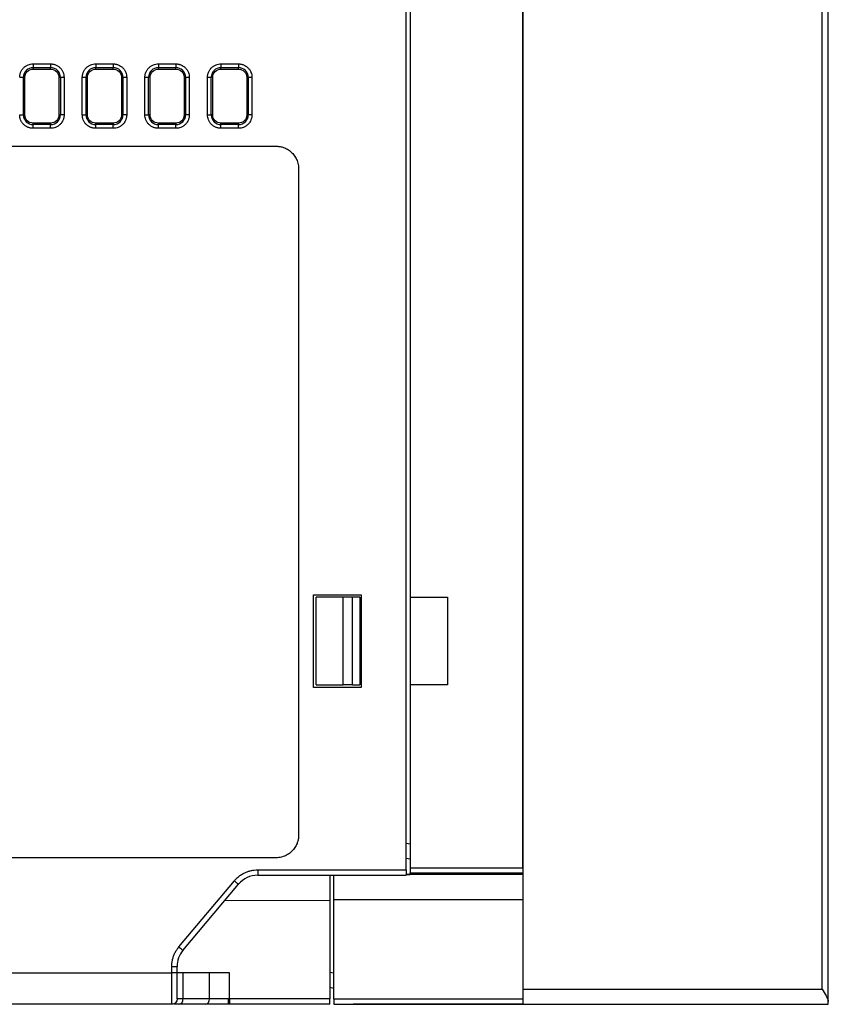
# Model space of a CAD drawing. Header units: inches. Extents: x 0 to 559, y 0 to 432.
# Tile 19 of 28: x 358 to 423, y 241 to 320. Entities that reach past the tile are written whole.
import ezdxf

# ---------------------------------------------------------------- set-up
doc = ezdxf.new("R2010")
doc.units = ezdxf.units.IN
doc.header["$LTSCALE"] = 10
doc.header["$MEASUREMENT"] = 0
doc.layers.add('DIMENSIONS', color=140, linetype='Continuous')
doc.dimstyles.get("Standard").update_dxf_attribs({"dimtxt": 5, "dimasz": 5, "dimexe": 2.5, "dimexo": 3.5, "dimgap": 1, "dimtad": 0, "dimtih": 1, "dimtoh": 1, "dimdec": 1, "dimzin": 0, "dimdsep": 46, "dimtxsty": 'Standard', "dimcen": 0, "dimadec": 0, "dimazin": 0, "dimtfac": 1, "dimtdec": 1, "dimtofl": 0, "dimtmove": 0, "dimatfit": 3, "dimfxl": 0, "dimtolj": 1, "dimtzin": 0, "dimarcsym": 0})

# ---------------------------------------------------------------- blocks, each defined once
blk = doc.blocks.new('*D18')
at = {"layer": 'DEFPOINTS', "color": 0}
for p in [(423.048, 401.719), (423.048, 369.115), (298.048, 314.562)]:
    blk.add_point(p, dxfattribs=at)
at = {"layer": 'DIMENSIONS', "color": 0, "lineweight": -2}
for p, q in [((298.048, 318.062), (298.048, 404.219)), ((423.048, 372.615), (423.048, 404.219)), ((303.048, 401.719), (348.714, 401.719)), ((418.048, 401.719), (372.381, 401.719))]:
    blk.add_line(p, q, dxfattribs=at)
at = {"layer": 'DIMENSIONS', "color": 0}
for points in [[(303.048, 402.552), (303.048, 400.886), (298.048, 401.719)], [(418.048, 402.552), (418.048, 400.886), (423.048, 401.719)]]:
    blk.add_solid(points, dxfattribs=at)
at = {"layer": 'DIMENSIONS', "color": 0, "char_height": 5, "attachment_point": 5}
for s, insert in [('\\A1;125.0', (360.548, 405.219)), ('\\A1;[4.92]', (360.548, 398.219))]:
    blk.add_mtext(s, dxfattribs=dict(at, insert=insert))

msp = doc.modelspace()

# ---------------------------------------------------------------- linework, layer by layer
for p, q in [((423.048, 241.341), (423.048, 368.89)), ((422.548, 242.315), (422.548, 367.915)), ((398.648, 357.215), (398.648, 242.315)), ((398.648, 252.009), (398.648, 356.965)), ((389.348, 251.845), (389.348, 355.66)), ((389.648, 339.115), (389.648, 273.615)), ((359.547, 316.188), (360.948, 316.188)), ((364.547, 316.188), (365.948, 316.188)), ((369.547, 316.188), (370.948, 316.188)), ((374.547, 316.188), (375.948, 316.188)), ((359.547, 315.775), (359.548, 315.89)), ((359.547, 315.775), (360.948, 315.775)), ((359.547, 315.775), (360.948, 315.775)), ((359.548, 315.89), (360.948, 315.89)), ((360.948, 315.775), (360.948, 315.89)), ((364.547, 315.775), (364.548, 315.89)), ((364.547, 315.775), (365.948, 315.775)), ((364.547, 315.775), (365.948, 315.775)), ((364.548, 315.89), (365.948, 315.89)), ((365.948, 315.775), (365.948, 315.89)), ((369.547, 315.775), (369.548, 315.89)), ((369.547, 315.775), (370.948, 315.775)), ((369.547, 315.775), (370.948, 315.775)), ((369.548, 315.89), (370.948, 315.89)), ((370.948, 315.775), (370.948, 315.89)), ((374.547, 315.775), (374.548, 315.89)), ((374.547, 315.775), (375.948, 315.775)), ((374.547, 315.775), (375.948, 315.775)), ((374.548, 315.89), (375.948, 315.89)), ((375.948, 315.775), (375.948, 315.89)), ((358.773, 312.115), (358.773, 315.115)), ((358.888, 315.115), (358.773, 315.115)), ((358.888, 312.115), (358.888, 315.115)), ((358.888, 311.986), (358.888, 315.115)), ((361.607, 315.115), (361.722, 315.115)), ((361.607, 315.115), (361.607, 312.115)), ((361.607, 315.115), (361.607, 311.986)), ((361.722, 315.115), (361.722, 312.115)), ((362.02, 315.115), (362.02, 312.115)), ((363.475, 312.115), (363.475, 315.115)), ((363.773, 312.115), (363.773, 315.115)), ((363.888, 315.115), (363.773, 315.115)), ((363.888, 312.115), (363.888, 315.115)), ((363.888, 311.986), (363.888, 315.115)), ((366.607, 315.115), (366.722, 315.115)), ((366.607, 315.115), (366.607, 312.115)), ((366.607, 315.115), (366.607, 311.986)), ((366.722, 315.115), (366.722, 312.115)), ((367.02, 315.115), (367.02, 312.115)), ((368.475, 312.115), (368.475, 315.115)), ((368.773, 312.115), (368.773, 315.115)), ((368.888, 315.115), (368.773, 315.115)), ((368.888, 312.115), (368.888, 315.115)), ((368.888, 311.986), (368.888, 315.115)), ((371.607, 315.115), (371.722, 315.115)), ((371.607, 315.115), (371.607, 312.115)), ((371.607, 315.115), (371.607, 311.986)), ((371.722, 315.115), (371.722, 312.115)), ((372.02, 315.115), (372.02, 312.115)), ((373.475, 312.115), (373.475, 315.115)), ((373.773, 312.115), (373.773, 315.115)), ((373.888, 315.115), (373.773, 315.115)), ((373.888, 312.115), (373.888, 315.115)), ((373.888, 311.986), (373.888, 315.115)), ((376.607, 315.115), (376.722, 315.115)), ((376.607, 315.115), (376.607, 312.115)), ((376.607, 315.115), (376.607, 311.986)), ((376.722, 315.115), (376.722, 312.115)), ((377.02, 315.115), (377.02, 312.115)), ((358.888, 312.115), (358.773, 312.115)), ((361.607, 312.115), (361.722, 312.115)), ((363.888, 312.115), (363.773, 312.115)), ((366.607, 312.115), (366.722, 312.115)), ((368.888, 312.115), (368.773, 312.115)), ((371.607, 312.115), (371.722, 312.115)), ((373.888, 312.115), (373.773, 312.115)), ((376.607, 312.115), (376.722, 312.115)), ((359.548, 311.341), (359.547, 311.456)), ((360.948, 311.456), (359.547, 311.456)), ((360.948, 311.341), (359.548, 311.341)), ((360.948, 311.456), (360.948, 311.341)), ((364.548, 311.341), (364.547, 311.456)), ((365.948, 311.456), (364.547, 311.456)), ((365.948, 311.341), (364.548, 311.341)), ((365.948, 311.456), (365.948, 311.341)), ((369.548, 311.341), (369.547, 311.456)), ((370.948, 311.456), (369.547, 311.456)), ((370.948, 311.341), (369.548, 311.341)), ((370.948, 311.456), (370.948, 311.341)), ((374.548, 311.341), (374.547, 311.456)), ((375.948, 311.456), (374.547, 311.456)), ((375.948, 311.341), (374.548, 311.341)), ((375.948, 311.456), (375.948, 311.341)), ((360.948, 311.043), (359.547, 311.043)), ((365.948, 311.043), (364.547, 311.043)), ((370.948, 311.043), (369.547, 311.043)), ((375.948, 311.043), (374.547, 311.043)), ((336.747, 309.615), (378.948, 309.615)), ((380.748, 307.815), (380.748, 254.615)), ((381.948, 273.815), (385.748, 273.815)), ((381.948, 266.415), (381.948, 273.815)), ((382.148, 266.615), (382.148, 273.615)), ((384.306, 273.615), (382.148, 273.615)), ((385.039, 273.615), (384.306, 273.615)), ((384.306, 266.615), (384.306, 273.615)), ((385.039, 266.615), (385.039, 273.615)), ((385.648, 273.615), (385.039, 273.615)), ((385.648, 273.615), (385.648, 266.615)), ((385.748, 273.815), (385.748, 266.415)), ((389.648, 273.615), (392.648, 273.615)), ((389.648, 273.615), (389.648, 266.615)), ((392.648, 273.615), (392.648, 266.615)), ((382.148, 266.615), (384.306, 266.615)), ((385.039, 266.615), (384.306, 266.615)), ((385.039, 266.615), (385.648, 266.615)), ((389.648, 266.615), (389.648, 252.009)), ((392.648, 266.615), (389.648, 266.615)), ((385.748, 266.415), (381.948, 266.415)), ((389.648, 253.892), (389.348, 253.952)), ((378.948, 252.815), (345.123, 252.815)), ((389.348, 252.775), (389.648, 252.715)), ((377.48, 251.845), (389.348, 251.845)), ((377.48, 251.845), (377.48, 251.415)), ((389.648, 252.009), (398.648, 252.009)), ((389.648, 252.009), (389.648, 251.609)), ((389.648, 251.609), (398.648, 251.609)), ((389.648, 251.486), (389.648, 251.609)), ((371.186, 245.695), (375.619, 250.977)), ((377.48, 251.415), (389.348, 251.415)), ((377.48, 251.415), (383.368, 251.415)), ((383.548, 251.415), (383.548, 251.403)), ((383.548, 249.467), (383.548, 251.403)), ((398.648, 251.466), (389.348, 251.466)), ((371.515, 245.418), (375.948, 250.701)), ((374.87, 249.415), (383.248, 249.416)), ((383.248, 249.416), (383.248, 241.545)), ((398.648, 249.467), (383.548, 249.467)), ((383.548, 241.515), (383.548, 249.467)), ((370.618, 243.615), (370.618, 244.133)), ((370.618, 244.133), (371.048, 244.133)), ((371.048, 243.615), (371.048, 244.133)), ((352.287, 243.615), (370.618, 243.615)), ((370.618, 241.115), (370.618, 243.615)), ((371.515, 243.615), (371.515, 241.545)), ((373.631, 243.615), (371.515, 243.615)), ((373.631, 241.545), (373.631, 243.615)), ((375.223, 241.545), (375.223, 243.615)), ((383.548, 243.592), (383.248, 243.652)), ((383.248, 242.475), (383.548, 242.415)), ((398.648, 242.315), (398.648, 241.115)), ((398.648, 242.315), (422.548, 242.315)), ((371.515, 241.545), (371.048, 241.545)), ((373.631, 241.545), (371.515, 241.545)), ((375.163, 241.545), (373.631, 241.545)), ((375.223, 241.545), (375.163, 241.545)), ((383.248, 241.545), (375.223, 241.545)), ((398.648, 241.515), (383.548, 241.515)), ((383.548, 241.515), (383.548, 241.115)), ((423.048, 241.115), (423.048, 241.341)), ((370.618, 241.115), (326.348, 241.115)), ((371.186, 241.115), (370.798, 241.115)), ((373.302, 241.115), (371.186, 241.115)), ((375.235, 241.115), (375.163, 241.115)), ((383.248, 241.115), (375.235, 241.115)), ((383.548, 241.115), (398.648, 241.115)), ((398.648, 241.115), (385.097, 241.115)), ((398.648, 241.115), (423.048, 241.115))]:
    msp.add_line(p, q)
at = {"flags": 128}
msp.add_lwpolyline([(375.619, 250.977), (375.683, 250.923), (375.745, 250.871), (375.802, 250.824), (375.852, 250.782), (375.893, 250.747), (375.923, 250.722), (375.942, 250.706), (375.948, 250.701)], dxfattribs=at)
for centre, radius, start, end in [((359.548, 315.115), 0.775, 90, 179.99738), ((360.948, 315.115), 0.775, 360, 90), ((364.548, 315.115), 0.775, 90, 179.99738), ((365.948, 315.115), 0.775, 360, 90), ((369.548, 315.115), 0.775, 90, 179.99738), ((370.948, 315.115), 0.775, 360, 90), ((374.548, 315.115), 0.775, 90, 179.99738), ((375.948, 315.115), 0.775, 360, 90), ((359.548, 312.115), 0.775, 180.00263, 269.99738), ((360.948, 312.115), 0.775, 270, 359.99738), ((364.548, 312.115), 0.775, 180.00263, 269.99738), ((365.948, 312.115), 0.775, 270, 359.99738), ((369.548, 312.115), 0.775, 180.00263, 269.99738), ((370.948, 312.115), 0.775, 270, 359.99738), ((374.548, 312.115), 0.775, 180.00263, 269.99738), ((375.948, 312.115), 0.775, 270, 359.99738), ((377.48, 249.415), 2, 90, 140.00001), ((373.048, 244.133), 2, 140.00282, 180.00001), ((371.128, 241.501), 0.39, 278.55198, 6.54071), ((373.244, 241.501), 0.39, 278.55074, 6.54196), ((378.854, 241.438), 3.633, 178.3052, 185.09302)]:
    msp.add_arc(centre, radius, start, end)
for points, knots in [([(358.475, 315.115), (358.476, 315.149), (358.478, 315.216), (358.493, 315.316), (358.516, 315.414), (358.561, 315.547), (358.644, 315.708), (358.783, 315.878), (358.954, 316.018), (359.144, 316.116), (359.345, 316.177), (359.479, 316.184), (359.547, 316.188)], [0, 0, 0, 0, 0.060046, 0.119752, 0.179653, 0.240279, 0.369345, 0.500167, 0.62915, 0.760055, 0.87954, 1, 1, 1, 1]), ([(359.547, 316.188), (359.547, 316.115), (359.547, 316.043), (359.547, 315.935), (359.547, 315.899), (359.548, 315.89)], [0, 0, 0, 0, 0.5, 0.5, 1, 1, 1, 1]), ([(360.948, 316.188), (360.981, 316.187), (361.049, 316.185), (361.148, 316.17), (361.247, 316.147), (361.379, 316.101), (361.54, 316.018), (361.71, 315.879), (361.85, 315.709), (361.948, 315.519), (362.009, 315.318), (362.016, 315.183), (362.02, 315.115)], [0, 0, 0, 0, 0.0600399, 0.11974, 0.1796351, 0.2402552, 0.3693065, 0.5001154, 0.629084, 0.7599753, 0.879471, 1, 1, 1, 1]), ([(360.948, 316.188), (360.948, 316.115), (360.948, 316.043), (360.948, 315.935), (360.948, 315.899), (360.948, 315.89)], [0, 0, 0, 0, 0.5, 0.5, 1, 1, 1, 1]), ([(363.475, 315.115), (363.476, 315.149), (363.478, 315.216), (363.493, 315.316), (363.516, 315.414), (363.561, 315.547), (363.644, 315.708), (363.783, 315.878), (363.954, 316.018), (364.144, 316.116), (364.345, 316.177), (364.479, 316.184), (364.547, 316.188)], [0, 0, 0, 0, 0.060046, 0.119752, 0.179653, 0.240279, 0.369345, 0.500167, 0.62915, 0.760055, 0.87954, 1, 1, 1, 1]), ([(364.547, 316.188), (364.547, 316.115), (364.547, 316.043), (364.547, 315.935), (364.547, 315.899), (364.548, 315.89)], [0, 0, 0, 0, 0.5, 0.5, 1, 1, 1, 1]), ([(365.948, 316.188), (365.981, 316.187), (366.049, 316.185), (366.148, 316.17), (366.247, 316.147), (366.379, 316.101), (366.54, 316.018), (366.71, 315.879), (366.85, 315.709), (366.948, 315.519), (367.009, 315.318), (367.016, 315.183), (367.02, 315.115)], [0, 0, 0, 0, 0.0600399, 0.11974, 0.1796351, 0.2402552, 0.3693065, 0.5001154, 0.629084, 0.7599753, 0.879471, 1, 1, 1, 1]), ([(365.948, 316.188), (365.948, 316.115), (365.948, 316.043), (365.948, 315.935), (365.948, 315.899), (365.948, 315.89)], [0, 0, 0, 0, 0.5, 0.5, 1, 1, 1, 1]), ([(368.475, 315.115), (368.476, 315.149), (368.478, 315.216), (368.493, 315.316), (368.516, 315.414), (368.561, 315.547), (368.644, 315.708), (368.783, 315.878), (368.954, 316.018), (369.144, 316.116), (369.345, 316.177), (369.479, 316.184), (369.547, 316.188)], [0, 0, 0, 0, 0.060046, 0.119752, 0.179653, 0.240279, 0.369345, 0.500167, 0.62915, 0.760055, 0.87954, 1, 1, 1, 1]), ([(369.547, 316.188), (369.547, 316.115), (369.547, 316.043), (369.547, 315.935), (369.547, 315.899), (369.548, 315.89)], [0, 0, 0, 0, 0.5, 0.5, 1, 1, 1, 1]), ([(370.948, 316.188), (370.981, 316.187), (371.049, 316.185), (371.148, 316.17), (371.247, 316.147), (371.379, 316.101), (371.54, 316.018), (371.71, 315.879), (371.85, 315.709), (371.948, 315.519), (372.009, 315.318), (372.016, 315.183), (372.02, 315.115)], [0, 0, 0, 0, 0.06004, 0.11974, 0.179635, 0.240255, 0.369306, 0.500115, 0.629084, 0.759975, 0.879471, 1, 1, 1, 1]), ([(370.948, 316.188), (370.948, 316.115), (370.948, 316.043), (370.948, 315.935), (370.948, 315.899), (370.948, 315.89)], [0, 0, 0, 0, 0.5, 0.5, 1, 1, 1, 1]), ([(373.475, 315.115), (373.476, 315.149), (373.478, 315.216), (373.493, 315.316), (373.516, 315.414), (373.561, 315.547), (373.644, 315.708), (373.783, 315.878), (373.954, 316.018), (374.144, 316.116), (374.345, 316.177), (374.479, 316.184), (374.547, 316.188)], [0, 0, 0, 0, 0.060046, 0.119752, 0.179653, 0.240279, 0.369345, 0.500167, 0.62915, 0.760055, 0.87954, 1, 1, 1, 1]), ([(374.547, 316.188), (374.547, 316.115), (374.547, 316.043), (374.547, 315.935), (374.547, 315.899), (374.548, 315.89)], [0, 0, 0, 0, 0.5, 0.5, 1, 1, 1, 1]), ([(375.948, 316.188), (375.981, 316.187), (376.049, 316.185), (376.148, 316.17), (376.247, 316.147), (376.379, 316.101), (376.54, 316.018), (376.71, 315.879), (376.85, 315.709), (376.948, 315.519), (377.009, 315.318), (377.016, 315.183), (377.02, 315.115)], [0, 0, 0, 0, 0.06004, 0.11974, 0.179635, 0.240255, 0.369306, 0.500115, 0.629084, 0.759975, 0.879471, 1, 1, 1, 1]), ([(375.948, 316.188), (375.948, 316.115), (375.948, 316.043), (375.948, 315.935), (375.948, 315.899), (375.948, 315.89)], [0, 0, 0, 0, 0.5, 0.5, 1, 1, 1, 1]), ([(358.888, 315.115), (358.888, 315.288), (358.959, 315.46), (359.203, 315.704), (359.375, 315.775), (359.547, 315.775)], [0, 0, 0, 0, 0.5, 0.5, 1, 1, 1, 1]), ([(360.948, 315.775), (361.121, 315.775), (361.292, 315.704), (361.536, 315.46), (361.607, 315.288), (361.607, 315.115)], [0, 0, 0, 0, 0.5, 0.5, 1, 1, 1, 1]), ([(363.888, 315.115), (363.888, 315.288), (363.959, 315.46), (364.203, 315.704), (364.375, 315.775), (364.547, 315.775)], [0, 0, 0, 0, 0.5, 0.5, 1, 1, 1, 1]), ([(365.948, 315.775), (366.121, 315.775), (366.292, 315.704), (366.536, 315.46), (366.607, 315.288), (366.607, 315.115)], [0, 0, 0, 0, 0.5, 0.5, 1, 1, 1, 1]), ([(368.888, 315.115), (368.888, 315.288), (368.959, 315.46), (369.203, 315.704), (369.375, 315.775), (369.547, 315.775)], [0, 0, 0, 0, 0.5, 0.5, 1, 1, 1, 1]), ([(370.948, 315.775), (371.121, 315.775), (371.292, 315.704), (371.536, 315.46), (371.607, 315.288), (371.607, 315.115)], [0, 0, 0, 0, 0.5, 0.5, 1, 1, 1, 1]), ([(373.888, 315.115), (373.888, 315.288), (373.959, 315.46), (374.203, 315.704), (374.375, 315.775), (374.547, 315.775)], [0, 0, 0, 0, 0.5, 0.5, 1, 1, 1, 1]), ([(375.948, 315.775), (376.121, 315.775), (376.292, 315.704), (376.536, 315.46), (376.607, 315.288), (376.607, 315.115)], [0, 0, 0, 0, 0.5, 0.5, 1, 1, 1, 1]), ([(358.475, 315.115), (358.548, 315.115), (358.62, 315.115), (358.728, 315.115), (358.764, 315.115), (358.773, 315.115)], [0, 0, 0, 0, 0.5, 0.5, 1, 1, 1, 1]), ([(361.722, 315.115), (361.731, 315.115), (361.767, 315.115), (361.875, 315.115), (361.948, 315.115), (362.02, 315.115)], [0, 0, 0, 0, 0.5, 0.5, 1, 1, 1, 1]), ([(363.475, 315.115), (363.548, 315.115), (363.62, 315.115), (363.728, 315.115), (363.764, 315.115), (363.773, 315.115)], [0, 0, 0, 0, 0.5, 0.5, 1, 1, 1, 1]), ([(366.722, 315.115), (366.731, 315.115), (366.767, 315.115), (366.875, 315.115), (366.948, 315.115), (367.02, 315.115)], [0, 0, 0, 0, 0.5, 0.5, 1, 1, 1, 1]), ([(368.475, 315.115), (368.548, 315.115), (368.62, 315.115), (368.728, 315.115), (368.764, 315.115), (368.773, 315.115)], [0, 0, 0, 0, 0.5, 0.5, 1, 1, 1, 1]), ([(371.722, 315.115), (371.731, 315.115), (371.767, 315.115), (371.875, 315.115), (371.948, 315.115), (372.02, 315.115)], [0, 0, 0, 0, 0.5, 0.5, 1, 1, 1, 1]), ([(373.475, 315.115), (373.548, 315.115), (373.62, 315.115), (373.728, 315.115), (373.764, 315.115), (373.773, 315.115)], [0, 0, 0, 0, 0.5, 0.5, 1, 1, 1, 1]), ([(376.722, 315.115), (376.731, 315.115), (376.767, 315.115), (376.875, 315.115), (376.948, 315.115), (377.02, 315.115)], [0, 0, 0, 0, 0.5, 0.5, 1, 1, 1, 1]), ([(359.547, 311.043), (359.514, 311.044), (359.447, 311.046), (359.347, 311.06), (359.248, 311.084), (359.116, 311.129), (358.955, 311.212), (358.785, 311.351), (358.645, 311.522), (358.547, 311.712), (358.486, 311.913), (358.479, 312.047), (358.475, 312.115)], [0, 0, 0, 0, 0.06004, 0.11974, 0.179635, 0.240255, 0.369306, 0.500115, 0.629084, 0.759975, 0.879471, 1, 1, 1, 1]), ([(358.475, 312.115), (358.548, 312.115), (358.62, 312.115), (358.728, 312.115), (358.764, 312.115), (358.773, 312.115)], [0, 0, 0, 0, 0.5, 0.5, 1, 1, 1, 1]), ([(359.547, 311.456), (359.375, 311.456), (359.203, 311.527), (358.959, 311.771), (358.888, 311.942), (358.888, 312.115)], [0, 0, 0, 0, 0.5, 0.5, 1, 1, 1, 1]), ([(362.02, 312.115), (362.019, 312.081), (362.017, 312.014), (362.003, 311.914), (361.979, 311.816), (361.934, 311.683), (361.851, 311.522), (361.712, 311.353), (361.541, 311.213), (361.351, 311.115), (361.15, 311.053), (361.015, 311.046), (360.948, 311.043)], [0, 0, 0, 0, 0.06004, 0.11974, 0.179635, 0.240255, 0.369306, 0.500115, 0.629084, 0.759975, 0.879471, 1, 1, 1, 1]), ([(361.607, 312.115), (361.607, 311.942), (361.536, 311.771), (361.292, 311.527), (361.12, 311.456), (360.948, 311.456)], [0, 0, 0, 0, 0.5, 0.5, 1, 1, 1, 1]), ([(362.02, 312.115), (361.948, 312.115), (361.875, 312.115), (361.767, 312.115), (361.731, 312.115), (361.722, 312.115)], [0, 0, 0, 0, 0.5, 0.5, 1, 1, 1, 1]), ([(364.547, 311.043), (364.514, 311.044), (364.447, 311.046), (364.347, 311.06), (364.248, 311.084), (364.116, 311.129), (363.955, 311.212), (363.785, 311.351), (363.645, 311.522), (363.547, 311.712), (363.486, 311.913), (363.479, 312.047), (363.475, 312.115)], [0, 0, 0, 0, 0.06004, 0.11974, 0.179635, 0.240255, 0.369306, 0.500115, 0.629084, 0.759975, 0.879471, 1, 1, 1, 1]), ([(363.475, 312.115), (363.548, 312.115), (363.62, 312.115), (363.728, 312.115), (363.764, 312.115), (363.773, 312.115)], [0, 0, 0, 0, 0.5, 0.5, 1, 1, 1, 1]), ([(364.547, 311.456), (364.375, 311.456), (364.203, 311.527), (363.959, 311.771), (363.888, 311.942), (363.888, 312.115)], [0, 0, 0, 0, 0.5, 0.5, 1, 1, 1, 1]), ([(367.02, 312.115), (367.019, 312.081), (367.017, 312.014), (367.003, 311.914), (366.979, 311.816), (366.934, 311.683), (366.851, 311.522), (366.712, 311.353), (366.541, 311.213), (366.351, 311.115), (366.15, 311.053), (366.015, 311.046), (365.948, 311.043)], [0, 0, 0, 0, 0.06004, 0.11974, 0.179635, 0.240255, 0.369306, 0.500115, 0.629084, 0.759975, 0.879471, 1, 1, 1, 1]), ([(366.607, 312.115), (366.607, 311.942), (366.536, 311.771), (366.292, 311.527), (366.12, 311.456), (365.948, 311.456)], [0, 0, 0, 0, 0.5, 0.5, 1, 1, 1, 1]), ([(367.02, 312.115), (366.948, 312.115), (366.875, 312.115), (366.767, 312.115), (366.731, 312.115), (366.722, 312.115)], [0, 0, 0, 0, 0.5, 0.5, 1, 1, 1, 1]), ([(369.547, 311.043), (369.514, 311.044), (369.447, 311.046), (369.347, 311.06), (369.248, 311.084), (369.116, 311.129), (368.955, 311.212), (368.785, 311.351), (368.645, 311.522), (368.547, 311.712), (368.486, 311.912), (368.479, 312.047), (368.475, 312.115)], [0, 0, 0, 0, 0.060046, 0.119752, 0.179653, 0.240279, 0.369345, 0.500167, 0.62915, 0.760055, 0.87954, 1, 1, 1, 1]), ([(368.475, 312.115), (368.548, 312.115), (368.62, 312.115), (368.728, 312.115), (368.764, 312.115), (368.773, 312.115)], [0, 0, 0, 0, 0.5, 0.5, 1, 1, 1, 1]), ([(369.547, 311.456), (369.375, 311.456), (369.203, 311.527), (368.959, 311.771), (368.888, 311.942), (368.888, 312.115)], [0, 0, 0, 0, 0.5, 0.5, 1, 1, 1, 1]), ([(372.02, 312.115), (372.019, 312.081), (372.017, 312.014), (372.003, 311.914), (371.979, 311.816), (371.934, 311.683), (371.851, 311.522), (371.712, 311.353), (371.541, 311.213), (371.351, 311.115), (371.15, 311.053), (371.015, 311.046), (370.948, 311.043)], [0, 0, 0, 0, 0.06004, 0.11974, 0.179635, 0.240255, 0.369306, 0.500115, 0.629084, 0.759975, 0.879471, 1, 1, 1, 1]), ([(371.607, 312.115), (371.607, 311.942), (371.536, 311.771), (371.292, 311.527), (371.12, 311.456), (370.948, 311.456)], [0, 0, 0, 0, 0.5, 0.5, 1, 1, 1, 1]), ([(372.02, 312.115), (371.948, 312.115), (371.875, 312.115), (371.767, 312.115), (371.731, 312.115), (371.722, 312.115)], [0, 0, 0, 0, 0.5, 0.5, 1, 1, 1, 1]), ([(374.547, 311.043), (374.514, 311.044), (374.447, 311.046), (374.347, 311.06), (374.248, 311.084), (374.116, 311.129), (373.955, 311.212), (373.785, 311.351), (373.645, 311.522), (373.547, 311.712), (373.486, 311.913), (373.479, 312.047), (373.475, 312.115)], [0, 0, 0, 0, 0.0600399, 0.1197399, 0.1796351, 0.2402552, 0.3693065, 0.5001154, 0.629084, 0.7599753, 0.879471, 1, 1, 1, 1]), ([(373.475, 312.115), (373.548, 312.115), (373.62, 312.115), (373.728, 312.115), (373.764, 312.115), (373.773, 312.115)], [0, 0, 0, 0, 0.5, 0.5, 1, 1, 1, 1]), ([(374.547, 311.456), (374.375, 311.456), (374.203, 311.527), (373.959, 311.771), (373.888, 311.942), (373.888, 312.115)], [0, 0, 0, 0, 0.5, 0.5, 1, 1, 1, 1]), ([(377.02, 312.115), (377.019, 312.081), (377.017, 312.014), (377.003, 311.914), (376.979, 311.816), (376.934, 311.683), (376.851, 311.522), (376.712, 311.353), (376.541, 311.213), (376.351, 311.115), (376.15, 311.053), (376.015, 311.046), (375.948, 311.043)], [0, 0, 0, 0, 0.06004, 0.11974, 0.179635, 0.240255, 0.369306, 0.500115, 0.629084, 0.759975, 0.879471, 1, 1, 1, 1]), ([(376.607, 312.115), (376.607, 311.942), (376.536, 311.771), (376.292, 311.527), (376.12, 311.456), (375.948, 311.456)], [0, 0, 0, 0, 0.5, 0.5, 1, 1, 1, 1]), ([(377.02, 312.115), (376.948, 312.115), (376.875, 312.115), (376.767, 312.115), (376.731, 312.115), (376.722, 312.115)], [0, 0, 0, 0, 0.5, 0.5, 1, 1, 1, 1]), ([(359.547, 311.043), (359.547, 311.115), (359.547, 311.187), (359.547, 311.296), (359.548, 311.332), (359.548, 311.341)], [0, 0, 0, 0, 0.5, 0.5, 1, 1, 1, 1]), ([(360.948, 311.043), (360.948, 311.115), (360.948, 311.187), (360.948, 311.296), (360.948, 311.332), (360.948, 311.341)], [0, 0, 0, 0, 0.5, 0.5, 1, 1, 1, 1]), ([(364.547, 311.043), (364.547, 311.115), (364.547, 311.187), (364.547, 311.296), (364.548, 311.332), (364.548, 311.341)], [0, 0, 0, 0, 0.5, 0.5, 1, 1, 1, 1]), ([(365.948, 311.043), (365.948, 311.115), (365.948, 311.187), (365.948, 311.296), (365.948, 311.332), (365.948, 311.341)], [0, 0, 0, 0, 0.5, 0.5, 1, 1, 1, 1]), ([(369.547, 311.043), (369.547, 311.115), (369.547, 311.187), (369.547, 311.296), (369.548, 311.332), (369.548, 311.341)], [0, 0, 0, 0, 0.5, 0.5, 1, 1, 1, 1]), ([(370.948, 311.043), (370.948, 311.115), (370.948, 311.187), (370.948, 311.296), (370.948, 311.332), (370.948, 311.341)], [0, 0, 0, 0, 0.5, 0.5, 1, 1, 1, 1]), ([(374.547, 311.043), (374.547, 311.115), (374.547, 311.187), (374.547, 311.296), (374.548, 311.332), (374.548, 311.341)], [0, 0, 0, 0, 0.5, 0.5, 1, 1, 1, 1]), ([(375.948, 311.043), (375.948, 311.115), (375.948, 311.187), (375.948, 311.296), (375.948, 311.332), (375.948, 311.341)], [0, 0, 0, 0, 0.5, 0.5, 1, 1, 1, 1]), ([(378.948, 309.615), (378.993, 309.614), (379.084, 309.612), (379.219, 309.597), (379.351, 309.571), (379.482, 309.536), (379.683, 309.465), (379.943, 309.331), (380.229, 309.097), (380.463, 308.811), (380.611, 308.524), (380.696, 308.264), (380.74, 308.042), (380.745, 307.891), (380.748, 307.815)], [0, 0, 0, 0, 0.048284, 0.09617, 0.143931, 0.191846, 0.240189, 0.370024, 0.500048, 0.629883, 0.759908, 0.840111, 0.919714, 1, 1, 1, 1]), ([(380.748, 254.615), (380.747, 254.57), (380.745, 254.479), (380.729, 254.344), (380.704, 254.211), (380.668, 254.08), (380.597, 253.88), (380.463, 253.62), (380.229, 253.334), (379.943, 253.1), (379.657, 252.952), (379.397, 252.867), (379.174, 252.823), (379.023, 252.818), (378.948, 252.815)], [0, 0, 0, 0, 0.048284, 0.09617, 0.143931, 0.191846, 0.240189, 0.370024, 0.500048, 0.629883, 0.759908, 0.840111, 0.919714, 1, 1, 1, 1]), ([(375.619, 250.977), (375.652, 251.015), (375.718, 251.091), (375.825, 251.197), (375.938, 251.296), (376.057, 251.387), (376.181, 251.471), (376.312, 251.548), (376.482, 251.634), (376.694, 251.721), (376.95, 251.792), (377.213, 251.837), (377.391, 251.843), (377.48, 251.845)], [0, 0, 0, 0, 0.071412, 0.14227, 0.212851, 0.283438, 0.35431, 0.425747, 0.49802, 0.62401, 0.748643, 0.87346, 1, 1, 1, 1]), ([(389.348, 251.845), (389.348, 251.827), (389.348, 251.791), (389.348, 251.738), (389.348, 251.676), (389.348, 251.608), (389.348, 251.54), (389.348, 251.483), (389.348, 251.444), (389.348, 251.419), (389.348, 251.417), (389.348, 251.415)], [0, 0, 0, 0, 0.079599, 0.1592277, 0.2401362, 0.3686052, 0.5000688, 0.6285392, 0.7600042, 0.8792785, 1, 1, 1, 1]), ([(383.248, 251.389), (383.248, 251.393), (383.25, 251.399), (383.264, 251.406), (383.287, 251.411), (383.321, 251.415), (383.352, 251.415), (383.368, 251.415)], [0, 0, 0, 0, 0.1856, 0.378183, 0.577978, 0.785189, 1, 1, 1, 1]), ([(383.248, 251.389), (383.248, 251.381), (383.248, 251.364), (383.248, 251.326), (383.248, 251.28), (383.248, 251.224), (383.248, 251.126), (383.248, 250.966), (383.248, 250.718), (383.248, 250.43), (383.248, 250.145), (383.248, 249.882), (383.248, 249.651), (383.248, 249.494), (383.248, 249.416)], [0, 0, 0, 0, 0.050161, 0.099998, 0.149761, 0.1997, 0.250064, 0.374973, 0.500137, 0.624139, 0.750145, 0.833282, 0.916173, 1, 1, 1, 1]), ([(389.348, 251.472), (389.361, 251.472), (389.417, 251.473), (389.492, 251.475), (389.577, 251.478), (389.636, 251.482), (389.644, 251.484), (389.648, 251.486)], [0, 0, 0, 0, 0.066546, 0.2789343, 0.5053155, 0.7456725, 1, 1, 1, 1]), ([(370.618, 244.133), (370.618, 244.18), (370.62, 244.274), (370.633, 244.415), (370.653, 244.554), (370.681, 244.692), (370.718, 244.829), (370.777, 245.009), (370.871, 245.225), (371.011, 245.472), (371.128, 245.62), (371.186, 245.695)], [0, 0, 0, 0, 0.083555, 0.166651, 0.249568, 0.332592, 0.416005, 0.500088, 0.666689, 0.832559, 1, 1, 1, 1]), ([(371.186, 245.695), (371.272, 245.622), (371.358, 245.55), (371.48, 245.448), (371.515, 245.418), (371.515, 245.418)], [0, 0, 0, 0, 0.5, 0.5, 1, 1, 1, 1]), ([(371.048, 243.615), (371.048, 243.615), (371.001, 243.615), (370.842, 243.615), (370.73, 243.615), (370.618, 243.615)], [0, 0, 0, 0, 0.5, 0.5, 1, 1, 1, 1]), ([(371.048, 241.545), (371.048, 241.546), (371.048, 241.548), (371.048, 241.56), (371.048, 241.581), (371.048, 241.609), (371.048, 241.645), (371.048, 241.699), (371.048, 241.775), (371.048, 241.882), (371.048, 242.006), (371.048, 242.149), (371.048, 242.306), (371.048, 242.533), (371.048, 242.838), (371.048, 243.162), (371.048, 243.395), (371.048, 243.525), (371.048, 243.59), (371.048, 243.615)], [0, 0, 0, 0, 0.040013, 0.080025, 0.120038, 0.160051, 0.200064, 0.240076, 0.305049, 0.370028, 0.4351, 0.500161, 0.565462, 0.630117, 0.760069, 0.879918, 0.93967, 0.976964, 1, 1, 1, 1]), ([(371.515, 243.615), (371.366, 243.615), (371.248, 243.615), (371.089, 243.615), (371.048, 243.615), (371.048, 243.615)], [0, 0, 0, 0, 0.5, 0.5, 1, 1, 1, 1]), ([(375.163, 243.615), (375.114, 243.615), (375.017, 243.615), (374.873, 243.615), (374.73, 243.615), (374.59, 243.615), (374.452, 243.615), (374.273, 243.615), (374.061, 243.615), (373.827, 243.615), (373.697, 243.615), (373.631, 243.615)], [0, 0, 0, 0, 0.084058, 0.167243, 0.249997, 0.332771, 0.416011, 0.500161, 0.667312, 0.832727, 1, 1, 1, 1]), ([(422.548, 242.315), (422.661, 242.14), (422.776, 241.963), (422.919, 241.711), (422.962, 241.629), (423.026, 241.474), (423.048, 241.402), (423.048, 241.341)], [0, 0, 0, 0, 0.5, 0.5, 0.75, 0.75, 1, 1, 1, 1]), ([(371.048, 241.545), (371.048, 241.433), (371.001, 241.321), (370.842, 241.162), (370.73, 241.115), (370.618, 241.115)], [0, 0, 0, 0, 0.5, 0.5, 1, 1, 1, 1]), ([(375.163, 241.115), (375.163, 241.115), (375.163, 241.162), (375.163, 241.321), (375.163, 241.433), (375.163, 241.545)], [0, 0, 0, 0, 0.5, 0.5, 1, 1, 1, 1]), ([(383.248, 241.115), (383.248, 241.116), (383.248, 241.118), (383.247, 241.133), (383.247, 241.154), (383.247, 241.183), (383.247, 241.217), (383.247, 241.254), (383.247, 241.295), (383.247, 241.337), (383.247, 241.38), (383.247, 241.423), (383.247, 241.465), (383.248, 241.506), (383.248, 241.532), (383.248, 241.545)], [0, 0, 0, 0, 0.096293, 0.189358, 0.279196, 0.365805, 0.449187, 0.52934, 0.606264, 0.679959, 0.750425, 0.817662, 0.88167, 0.942449, 1, 1, 1, 1]), ([(375.163, 241.115), (375.113, 241.115), (375.012, 241.115), (374.861, 241.115), (374.712, 241.115), (374.565, 241.115), (374.42, 241.115), (374.277, 241.115), (374.101, 241.115), (373.899, 241.115), (373.68, 241.115), (373.477, 241.115), (373.36, 241.115), (373.302, 241.115)], [0, 0, 0, 0, 0.071795, 0.143003, 0.213906, 0.284787, 0.355929, 0.427613, 0.500114, 0.625349, 0.752024, 0.875681, 1, 1, 1, 1])]:
    msp.add_open_spline(points, degree=3, knots=knots)
msp.add_open_spline([(375.223, 243.615), (375.203, 243.615), (375.183, 243.615), (375.163, 243.615)], degree=3)

# ---------------------------------------------------------------- dimensions: what is measured, and where the dimension line sits
at = {"layer": 'DIMENSIONS'}
dim = msp.add_linear_dim(base=(423.048, 401.719), p1=(298.048, 314.562), p2=(423.048, 369.115), dimstyle='Standard', override={"dimpost": '\\X'}, dxfattribs=at)
dim.commit()
dim.dimension.update_dxf_attribs({"geometry": '*D18', "text_midpoint": (360.548, 401.719)})

doc.saveas('drawing.dxf')
